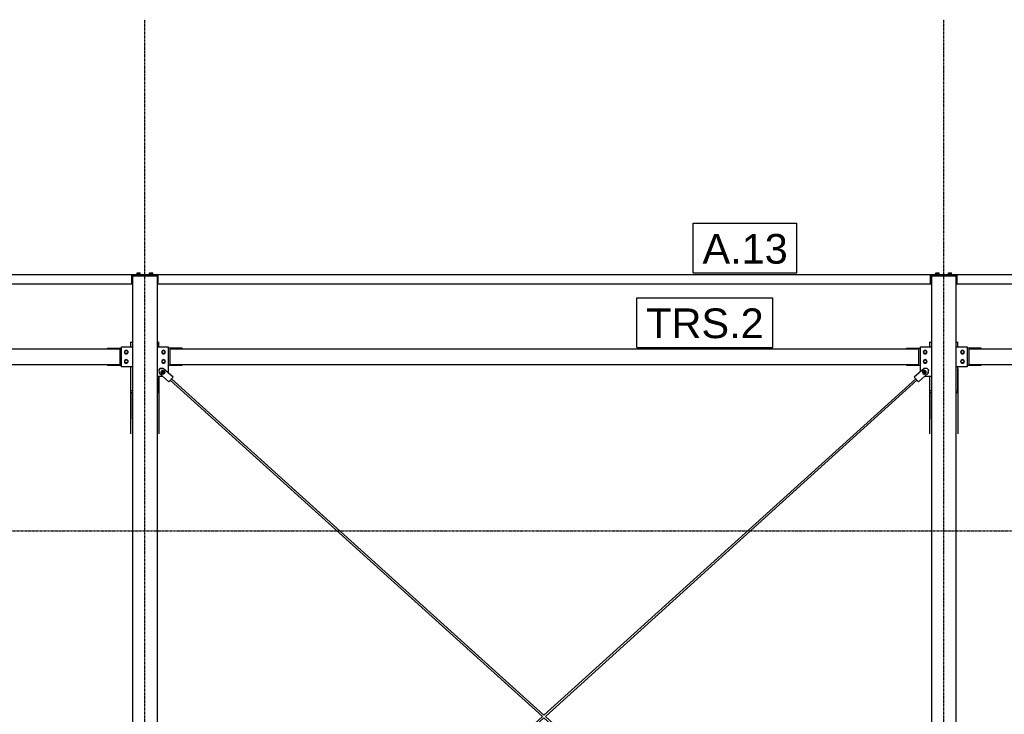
# Model space of a CAD drawing. Header units: millimetres. Extents: x 0 to 75000, y 0 to 29700.
# Tile 15 of 30: x 41654 to 47991, y 11589 to 16059. Entities that reach past the tile are written whole.
import ezdxf

# ---------------------------------------------------------------- set-up
doc = ezdxf.new("R2010")
doc.units = ezdxf.units.MM
doc.linetypes.add('DXK_LINE_DOT3', pattern=[5.9187, 2.979, -0.9799, 0.9799, -0.9799])
for name, color, linetype in [('TS_INNE_OBIEKTY', 7, 'Continuous'), ('TS_LINIE_WIDOCZNE', 7, 'Continuous'), ('TS_OPISY', 7, 'Continuous'), ('TS_OPISY_LINIE', 7, 'Continuous'), ('TS_OPISY_RAMKA', 7, 'Continuous')]:
    doc.layers.add(name, color=color, linetype=linetype)
doc.styles.add('Arial', font='ARIAL.TTF', dxfattribs={"height": 0.2})

# ---------------------------------------------------------------- blocks, each defined once
blk = doc.blocks.new('GridLine-305655500-2191 - 1303')
at = {"layer": 'TS_INNE_OBIEKTY', "color": 4, "linetype": 'DXK_LINE_DOT3'}
blk.add_line((42459.7, 7518.8), (42459.7, 16058.8), dxfattribs=at)
at = {"layer": 'TS_INNE_OBIEKTY', "color": 4, "linetype": 'Continuous'}
for p, q in [((42285.6, 7518.8), (42633.9, 7518.8)), ((42285.6, 7118.8), (42285.6, 7518.8)), ((42633.9, 7118.8), (42633.9, 7518.8)), ((42285.6, 7118.8), (42633.9, 7118.8))]:
    blk.add_line(p, q, dxfattribs=at)
at = {"layer": 'TS_INNE_OBIEKTY', "color": 2, "linetype": 'Continuous', "style": 'Arial'}
blk.add_text('6', height=191, dxfattribs=at).set_placement((42385.6, 7218.8))
blk = doc.blocks.new('Part-305655500-1354 - 1303')
at = {"layer": 'TS_LINIE_WIDOCZNE', "color": 1, "linetype": 'Continuous'}
for p, q in [((42539.8, 14408.8), (42379.8, 14408.8)), ((42379.8, 14408.8), (42379.8, 9268.8)), ((42539.8, 9268.8), (42539.8, 14408.8))]:
    blk.add_line(p, q, dxfattribs=at)
blk = doc.blocks.new('Part-305655500-2068 - 1303')
at = {"layer": 'TS_LINIE_WIDOCZNE', "color": 1, "linetype": 'Continuous'}
for p, q in [((42623.1, 13738.1), (45019.3, 11574.6)), ((42631.2, 13747), (45028.1, 11582.8)), ((45028.1, 11566.6), (47085.7, 9708.8)), ((45037.1, 11574.7), (47103.6, 9708.8)), ((47174.3, 9628.8), (47214.9, 9592.2)), ((47192.2, 9628.8), (47222.9, 9601.1)), ((47214.9, 9592.2), (47216.1, 9593.5)), ((47216.1, 9593.5), (47219, 9596.7)), ((47219, 9596.7), (47221.8, 9599.8)), ((47221.8, 9599.8), (47222.9, 9601.1))]:
    blk.add_line(p, q, dxfattribs=at)
blk = doc.blocks.new('Part-305655500-1383 - 1303')
at = {"layer": 'TS_LINIE_WIDOCZNE', "color": 1, "linetype": 'Continuous'}
for p, q in [((47681.3, 14408.8), (47521.3, 14408.8)), ((47521.3, 14408.8), (47521.3, 9268.8)), ((47681.3, 9268.8), (47681.3, 14408.8))]:
    blk.add_line(p, q, dxfattribs=at)
blk = doc.blocks.new('Part-305655500-1583 - 1303')
at = {"layer": 'TS_LINIE_WIDOCZNE', "color": 1, "linetype": 'Continuous'}
for p, q in [((42369.7, 13982.9), (42369.7, 13985.5)), ((42549.7, 13982.9), (42549.7, 13985.5))]:
    blk.add_line(p, q, dxfattribs=at)
blk = doc.blocks.new('Bolt-305655500-2158 - 1303')
at = {"layer": 'TS_INNE_OBIEKTY', "color": 1, "linetype": 'Continuous'}
for p, q in [((47468.5, 13797.5), (47465.3, 13787)), ((47465.3, 13787), (47472.9, 13779)), ((47468.5, 13797.5), (47479.1, 13800.1)), ((47472.9, 13779), (47483.6, 13781.6)), ((47472.9, 13779), (47473, 13779)), ((47473, 13779), (47483.7, 13781.6)), ((47474.4, 13795.4), (47474.6, 13795.4)), ((47477.2, 13783.7), (47477.4, 13783.7)), ((47486.7, 13792.1), (47479.1, 13800.1)), ((47479.1, 13800.1), (47479.3, 13800.1)), ((47486.8, 13792.1), (47479.3, 13800.1)), ((47483.6, 13781.6), (47486.7, 13792.1)), ((47483.6, 13781.6), (47483.7, 13781.6)), ((47483.7, 13781.6), (47486.8, 13792.1)), ((47486.7, 13792.1), (47486.8, 13792.1))]:
    blk.add_line(p, q, dxfattribs=at)
for centre, radius, start, end in [((47476.1, 13789.6), 12, 163.45598, 343.45598), ((47476.1, 13789.6), 12, 343.45598, 163.45598), ((47475.8, 13789.5), 6, 163.45598, 343.45598), ((47475.8, 13789.5), 6, 343.45598, 163.45598), ((47476.2, 13789.6), 12, 43.46011, 73.4592)]:
    blk.add_arc(centre, radius, start, end, dxfattribs=at)
blk = doc.blocks.new('Bolt-305655500-1617 - 1303')
at = {"layer": 'TS_INNE_OBIEKTY', "color": 1, "linetype": 'Continuous'}
for p, q in [((47629.3, 14421.3), (47653.3, 14421.3)), ((47629.3, 14418.8), (47629.3, 14421.3)), ((47630.9, 14421.3), (47630.9, 14429.3)), ((47630.9, 14429.3), (47651.7, 14429.3)), ((47636.1, 14421.3), (47636.1, 14429.3)), ((47646.5, 14421.3), (47646.5, 14429.3)), ((47651.7, 14421.3), (47651.7, 14429.3)), ((47653.3, 14418.8), (47653.3, 14421.3))]:
    blk.add_line(p, q, dxfattribs=at)
blk = doc.blocks.new('Part-305655500-1615 - 1303')
at = {"layer": 'TS_LINIE_WIDOCZNE', "color": 1, "linetype": 'Continuous'}
for p, q in [((47521.3, 14408.8), (47521.3, 14414.8)), ((47596.3, 14414.8), (47606.3, 14414.8)), ((47681.3, 14408.8), (47681.3, 14414.8))]:
    blk.add_line(p, q, dxfattribs=at)
blk = doc.blocks.new('GridLine-305655500-2190 - 1303')
at = {"layer": 'TS_INNE_OBIEKTY', "color": 4, "linetype": 'DXK_LINE_DOT3'}
blk.add_line((47601.2, 7518.8), (47601.2, 16058.8), dxfattribs=at)
at = {"layer": 'TS_INNE_OBIEKTY', "color": 4, "linetype": 'Continuous'}
for p, q in [((47427.1, 7518.8), (47775.4, 7518.8)), ((47427.1, 7118.8), (47427.1, 7518.8)), ((47775.4, 7118.8), (47775.4, 7518.8)), ((47427.1, 7118.8), (47775.4, 7118.8))]:
    blk.add_line(p, q, dxfattribs=at)
at = {"layer": 'TS_INNE_OBIEKTY', "color": 2, "linetype": 'Continuous', "style": 'Arial'}
blk.add_text('5', height=191, dxfattribs=at).set_placement((47527.1, 7218.8))
blk = doc.blocks.new('Bolt-305655500-1611 - 1303')
at = {"layer": 'TS_INNE_OBIEKTY', "color": 1, "linetype": 'Continuous'}
for p, q in [((42407.8, 14421.3), (42431.8, 14421.3)), ((42407.8, 14418.8), (42407.8, 14421.3)), ((42409.4, 14421.3), (42409.4, 14429.3)), ((42409.4, 14429.3), (42430.2, 14429.3)), ((42414.6, 14421.3), (42414.6, 14429.3)), ((42425, 14421.3), (42425, 14429.3)), ((42430.2, 14421.3), (42430.2, 14429.3)), ((42431.8, 14418.8), (42431.8, 14421.3))]:
    blk.add_line(p, q, dxfattribs=at)
blk = doc.blocks.new('GridLine-305655500-2196 - 1303')
at = {"layer": 'TS_INNE_OBIEKTY', "color": 4, "linetype": 'DXK_LINE_DOT3'}
blk.add_line((35108.3, 14418.8), (68636.2, 14418.8), dxfattribs=at)
blk = doc.blocks.new('Part-305655500-1639 - 1303')
at = {"layer": 'TS_LINIE_WIDOCZNE', "color": 1, "linetype": 'Continuous'}
for p, q in [((42299.8, 13939.6), (37413.2, 13939.6)), ((37413.2, 13939.6), (37413.2, 13839.6)), ((42299.8, 13839.6), (42299.8, 13939.6)), ((37413.2, 13839.6), (42299.8, 13839.6))]:
    blk.add_line(p, q, dxfattribs=at)
blk = doc.blocks.new('Part-305655500-1635 - 1303')
at = {"layer": 'TS_LINIE_WIDOCZNE', "color": 1, "linetype": 'Continuous'}
for p, q in [((53334.8, 13939.6), (47761.3, 13939.6)), ((47761.3, 13939.6), (47761.3, 13839.6)), ((53334.8, 13839.6), (53334.8, 13939.6)), ((47761.3, 13839.6), (51596.3, 13839.6)), ((51746.3, 13839.6), (53334.8, 13839.6))]:
    blk.add_line(p, q, dxfattribs=at)
blk = doc.blocks.new('Part-305655500-1529 - 1303')
at = {"layer": 'TS_LINIE_WIDOCZNE', "color": 1, "linetype": 'Continuous'}
for p, q in [((37193.2, 14414.8), (37193.2, 14418.8)), ((37193.2, 14418.8), (42454.8, 14418.8)), ((37193.2, 14408.8), (37193.2, 14414.8)), ((37193.2, 14414.8), (37338.2, 14414.8)), ((37338.2, 14358.8), (37338.2, 14418.8)), ((42374.8, 14358.8), (42374.8, 14418.8)), ((42374.8, 14414.8), (42454.8, 14414.8)), ((42454.8, 14414.8), (42454.8, 14418.8)), ((37338.2, 14358.8), (42379.8, 14358.8))]:
    blk.add_line(p, q, dxfattribs=at)
blk = doc.blocks.new('Part-305655500-1530 - 1303')
at = {"layer": 'TS_LINIE_WIDOCZNE', "color": 1, "linetype": 'Continuous'}
for p, q in [((42464.8, 14414.8), (42464.8, 14418.8)), ((42464.8, 14418.8), (47596.3, 14418.8)), ((42464.8, 14414.8), (42544.8, 14414.8)), ((42544.8, 14358.8), (42544.8, 14418.8)), ((47516.3, 14358.8), (47516.3, 14418.8)), ((47596.3, 14414.8), (47516.3, 14414.8)), ((47596.3, 14418.8), (47596.3, 14414.8)), ((42539.8, 14358.8), (47521.3, 14358.8))]:
    blk.add_line(p, q, dxfattribs=at)
blk = doc.blocks.new('Part-305655500-1531 - 1303')
at = {"layer": 'TS_LINIE_WIDOCZNE', "color": 1, "linetype": 'Continuous'}
for p, q in [((47606.3, 14414.8), (47606.3, 14418.8)), ((47606.3, 14418.8), (53489.8, 14418.8)), ((47606.3, 14414.8), (47686.3, 14414.8)), ((47686.3, 14358.8), (47686.3, 14418.8)), ((53409.8, 14358.8), (53409.8, 14418.8)), ((53489.8, 14414.8), (53409.8, 14414.8)), ((53489.8, 14418.8), (53489.8, 14414.8)), ((47681.3, 14358.8), (53414.8, 14358.8))]:
    blk.add_line(p, q, dxfattribs=at)
blk = doc.blocks.new('Part-305655500-1582 - 1303')
at = {"layer": 'TS_LINIE_WIDOCZNE', "color": 1, "linetype": 'Continuous'}
for p, q in [((47511.2, 13982.9), (47511.2, 13985.5)), ((47691.2, 13982.9), (47691.2, 13985.5))]:
    blk.add_line(p, q, dxfattribs=at)
blk = doc.blocks.new('Part-305655500-1610 - 1303')
at = {"layer": 'TS_LINIE_WIDOCZNE', "color": 1, "linetype": 'Continuous'}
for p, q in [((42379.8, 14408.8), (42379.8, 14414.8)), ((42454.8, 14414.8), (42464.8, 14414.8)), ((42539.8, 14408.8), (42539.8, 14414.8))]:
    blk.add_line(p, q, dxfattribs=at)
blk = doc.blocks.new('Bolt-305655500-1612 - 1303')
at = {"layer": 'TS_INNE_OBIEKTY', "color": 1, "linetype": 'Continuous'}
for p, q in [((42487.8, 14421.3), (42511.8, 14421.3)), ((42487.8, 14418.8), (42487.8, 14421.3)), ((42489.4, 14421.3), (42489.4, 14429.3)), ((42489.4, 14429.3), (42510.2, 14429.3)), ((42494.6, 14421.3), (42494.6, 14429.3)), ((42505, 14421.3), (42505, 14429.3)), ((42510.2, 14421.3), (42510.2, 14429.3)), ((42511.8, 14418.8), (42511.8, 14421.3))]:
    blk.add_line(p, q, dxfattribs=at)
blk = doc.blocks.new('Bolt-305655500-1616 - 1303')
at = {"layer": 'TS_INNE_OBIEKTY', "color": 1, "linetype": 'Continuous'}
for p, q in [((47549.3, 14421.3), (47573.3, 14421.3)), ((47549.3, 14418.8), (47549.3, 14421.3)), ((47550.9, 14421.3), (47550.9, 14429.3)), ((47550.9, 14429.3), (47571.7, 14429.3)), ((47556.1, 14421.3), (47556.1, 14429.3)), ((47566.5, 14421.3), (47566.5, 14429.3)), ((47571.7, 14421.3), (47571.7, 14429.3)), ((47573.3, 14418.8), (47573.3, 14421.3))]:
    blk.add_line(p, q, dxfattribs=at)
blk = doc.blocks.new('Part-305655500-1634 - 1303')
at = {"layer": 'TS_LINIE_WIDOCZNE', "color": 1, "linetype": 'Continuous'}
for p, q in [((47441.3, 13939.6), (42619.8, 13939.6)), ((42619.8, 13939.6), (42619.8, 13839.6)), ((47441.3, 13839.6), (47441.3, 13939.6)), ((42619.8, 13839.6), (47441.3, 13839.6))]:
    blk.add_line(p, q, dxfattribs=at)
blk = doc.blocks.new('Part-305655500-2069 - 1303')
at = {"layer": 'TS_LINIE_WIDOCZNE', "color": 1, "linetype": 'Continuous'}
for p, q in [((45028.1, 11582.8), (47420.3, 13747)), ((45037, 11574.6), (47428.3, 13738.1)), ((42956.7, 9708.8), (45019.2, 11574.7)), ((42974.6, 9708.8), (45028.1, 11566.6)), ((42837.9, 9601.4), (42868.3, 9628.8)), ((42837.9, 9601.4), (42839, 9600.1)), ((42839, 9600.1), (42841.8, 9596.9)), ((42841.8, 9596.9), (42844.7, 9593.8)), ((42844.7, 9593.8), (42846, 9592.5)), ((42846, 9592.5), (42886.2, 9628.8))]:
    blk.add_line(p, q, dxfattribs=at)
blk = doc.blocks.new('Part-305655500-1801 - 1303')
at = {"layer": 'TS_LINIE_WIDOCZNE', "color": 1, "linetype": 'Continuous'}
for p, q in [((42549.7, 13764.6), (42549.7, 13393.5)), ((42549.7, 13692.6), (42549.7, 13692.6)), ((42369.7, 13393.5), (42369.7, 13660.3)), ((42549.7, 13678), (42549.7, 13678))]:
    blk.add_line(p, q, dxfattribs=at)
blk = doc.blocks.new('Part-305655500-2154 - 1303')
at = {"layer": 'TS_LINIE_WIDOCZNE', "color": 1, "linetype": 'Continuous'}
for p, q in [((42556.3, 13813.4), (42577.5, 13814.5)), ((42577.5, 13814.5), (42556.4, 13813.4)), ((42640.6, 13757.5), (42577.5, 13814.5)), ((42556.3, 13813.4), (42549.6, 13806)), ((42549.6, 13806), (42549.7, 13806)), ((42549.6, 13806), (42550.7, 13784.8)), ((42556.4, 13813.4), (42549.7, 13806)), ((42549.7, 13806), (42550.7, 13784.8)), ((42613.8, 13727.8), (42550.7, 13784.8)), ((42550.7, 13784.8), (42550.7, 13784.8)), ((42550.7, 13784.8), (42613.7, 13727.8)), ((42640.6, 13757.5), (42613.8, 13727.8)), ((42613.8, 13727.8), (42613.7, 13727.8))]:
    blk.add_line(p, q, dxfattribs=at)
blk = doc.blocks.new('Part-305655500-1899 - 1303')
at = {"layer": 'TS_LINIE_WIDOCZNE', "color": 1, "linetype": 'Continuous'}
for p, q in [((47511.2, 13982.9), (47521.3, 13982.9)), ((47511.2, 13954.6), (47511.2, 13982.9)), ((47681.3, 13982.9), (47691.2, 13982.9)), ((47691.2, 13954.6), (47691.2, 13982.9)), ((47691.2, 13672.3), (47691.2, 13824.6)), ((47511.2, 13672.3), (47511.2, 13764.6)), ((47511.2, 13672.3), (47521.3, 13672.3)), ((47681.3, 13672.3), (47691.2, 13672.3))]:
    blk.add_line(p, q, dxfattribs=at)
blk = doc.blocks.new('Part-305655500-1900 - 1303')
at = {"layer": 'TS_LINIE_WIDOCZNE', "color": 1, "linetype": 'Continuous'}
for p, q in [((47521.2, 13631.3), (47521.2, 13640.3)), ((47521.2, 13640.3), (47521.3, 13640.3)), ((47521.2, 13631.3), (47521.3, 13631.3)), ((47521.2, 13488.3), (47521.2, 13497.3)), ((47521.2, 13497.3), (47521.3, 13497.3)), ((47521.3, 13488.3), (47521.2, 13488.3))]:
    blk.add_line(p, q, dxfattribs=at)
blk = doc.blocks.new('Part-305655500-1902 - 1303')
at = {"layer": 'TS_LINIE_WIDOCZNE', "color": 1, "linetype": 'Continuous'}
for p, q in [((47521.2, 13497.3), (47521.2, 13630.8)), ((47521.2, 13630.8), (47521.3, 13630.8))]:
    blk.add_line(p, q, dxfattribs=at)
blk = doc.blocks.new('Part-305655500-1920 - 1303')
at = {"layer": 'TS_LINIE_WIDOCZNE', "color": 1, "linetype": 'Continuous'}
blk.add_line((47521.2, 13640.3), (47521.2, 13660.3), dxfattribs=at)
blk = doc.blocks.new('Part-305655500-1921 - 1303')
at = {"layer": 'TS_LINIE_WIDOCZNE', "color": 1, "linetype": 'Continuous'}
for p, q in [((47511.2, 13660.3), (47511.2, 13672.3)), ((47511.2, 13660.3), (47521.3, 13660.3)), ((47681.3, 13660.3), (47691.2, 13660.3)), ((47691.2, 13660.3), (47691.2, 13672.3))]:
    blk.add_line(p, q, dxfattribs=at)
blk = doc.blocks.new('Part-305655500-1931 - 1303')
at = {"layer": 'TS_LINIE_WIDOCZNE', "color": 1, "linetype": 'Continuous'}
for p, q in [((42369.7, 13982.9), (42379.8, 13982.9)), ((42369.7, 13954.6), (42369.7, 13982.9)), ((42539.8, 13982.9), (42549.7, 13982.9)), ((42549.7, 13954.6), (42549.7, 13982.9)), ((42369.7, 13672.3), (42369.7, 13824.6)), ((42549.7, 13672.3), (42549.7, 13764.6)), ((42369.7, 13672.3), (42379.8, 13672.3)), ((42539.8, 13672.3), (42549.7, 13672.3))]:
    blk.add_line(p, q, dxfattribs=at)
blk = doc.blocks.new('Part-305655500-1932 - 1303')
at = {"layer": 'TS_LINIE_WIDOCZNE', "color": 1, "linetype": 'Continuous'}
for p, q in [((42379.7, 13631.3), (42379.7, 13640.3)), ((42379.7, 13640.3), (42379.8, 13640.3)), ((42379.7, 13631.3), (42379.8, 13631.3)), ((42379.7, 13488.3), (42379.7, 13497.3)), ((42379.7, 13497.3), (42379.8, 13497.3)), ((42379.8, 13488.3), (42379.7, 13488.3))]:
    blk.add_line(p, q, dxfattribs=at)
blk = doc.blocks.new('Part-305655500-1934 - 1303')
at = {"layer": 'TS_LINIE_WIDOCZNE', "color": 1, "linetype": 'Continuous'}
for p, q in [((42379.7, 13497.3), (42379.7, 13630.8)), ((42379.7, 13630.8), (42379.8, 13630.8))]:
    blk.add_line(p, q, dxfattribs=at)
blk = doc.blocks.new('Part-305655500-1952 - 1303')
at = {"layer": 'TS_LINIE_WIDOCZNE', "color": 1, "linetype": 'Continuous'}
blk.add_line((42379.7, 13640.3), (42379.7, 13660.3), dxfattribs=at)
blk = doc.blocks.new('Part-305655500-1953 - 1303')
at = {"layer": 'TS_LINIE_WIDOCZNE', "color": 1, "linetype": 'Continuous'}
for p, q in [((42369.7, 13660.3), (42369.7, 13672.3)), ((42369.7, 13660.3), (42379.8, 13660.3)), ((42539.8, 13660.3), (42549.7, 13660.3)), ((42549.7, 13660.3), (42549.7, 13672.3))]:
    blk.add_line(p, q, dxfattribs=at)
blk = doc.blocks.new('Bolt-305655500-2155 - 1303')
at = {"layer": 'TS_INNE_OBIEKTY', "color": 1, "linetype": 'Continuous'}
for p, q in [((42563.5, 13791.9), (42566.2, 13797.5)), ((42566.2, 13797.5), (42563.5, 13791.9)), ((42564, 13785.7), (42563.5, 13791.9)), ((42563.5, 13791.9), (42564, 13785.7)), ((42567.5, 13780.5), (42564, 13785.7)), ((42564, 13785.7), (42567.5, 13780.5)), ((42571.7, 13800), (42564.6, 13791.7)), ((42564.7, 13791.7), (42564.6, 13791.7)), ((42564.6, 13791.7), (42568.2, 13781.3)), ((42571.9, 13800), (42564.7, 13791.7)), ((42568.3, 13781.4), (42564.7, 13791.7)), ((42566.2, 13797.5), (42571.4, 13801)), ((42573.1, 13777.8), (42567.5, 13780.5)), ((42567.5, 13780.5), (42573.1, 13777.8)), ((42568.3, 13781.4), (42568.2, 13781.3)), ((42568.2, 13781.3), (42578.9, 13779.3)), ((42579.1, 13779.3), (42568.3, 13781.4)), ((42569.8, 13790.8), (42571.2, 13793.6)), ((42570.1, 13787.7), (42569.8, 13790.8)), ((42571.8, 13785.2), (42570.1, 13787.7)), ((42571.2, 13793.6), (42573.8, 13795.4)), ((42571.4, 13801), (42577.6, 13801.4)), ((42571.7, 13800), (42571.9, 13800)), ((42574.6, 13783.8), (42571.8, 13785.2)), ((42582.7, 13798), (42571.9, 13800)), ((42579.3, 13778.3), (42573.1, 13777.8)), ((42573.5, 13795.3), (42573.8, 13795.4)), ((42573.8, 13795.4), (42576.9, 13795.6)), ((42577.7, 13784.1), (42574.6, 13783.8)), ((42576.9, 13795.6), (42579.7, 13794.3)), ((42577.5, 13784), (42577.7, 13784.1)), ((42577.6, 13801.4), (42583.2, 13798.7)), ((42580.3, 13785.8), (42577.7, 13784.1)), ((42579.1, 13779.3), (42578.9, 13779.3)), ((42586.3, 13787.6), (42579.1, 13779.3)), ((42584.4, 13781.8), (42579.3, 13778.3)), ((42579.7, 13794.3), (42581.4, 13791.7)), ((42581.6, 13788.6), (42580.3, 13785.8)), ((42581.4, 13791.7), (42581.6, 13788.6)), ((42586.3, 13787.6), (42582.7, 13798)), ((42583.2, 13798.7), (42586.7, 13793.6)), ((42587.1, 13787.4), (42584.4, 13781.8)), ((42586.7, 13793.6), (42587.1, 13787.4))]:
    blk.add_line(p, q, dxfattribs=at)
blk = doc.blocks.new('Part-305655500-1990 - 1303')
at = {"layer": 'TS_LINIE_WIDOCZNE', "color": 1, "linetype": 'Continuous'}
for p, q in [((47681.3, 13954.6), (47751.3, 13954.6)), ((47751.3, 13954.6), (47751.3, 13824.6)), ((47751.3, 13824.6), (47681.3, 13824.6))]:
    blk.add_line(p, q, dxfattribs=at)
blk = doc.blocks.new('Part-305655500-1991 - 1303')
at = {"layer": 'TS_LINIE_WIDOCZNE', "color": 1, "linetype": 'Continuous'}
for p, q in [((47841.3, 13944.6), (47751.3, 13944.6)), ((47841.3, 13939.6), (47841.3, 13944.6)), ((47751.3, 13834.6), (47841.3, 13834.6)), ((47841.3, 13834.6), (47841.3, 13839.6))]:
    blk.add_line(p, q, dxfattribs=at)
blk = doc.blocks.new('Bolt-305655500-1992 - 1303')
at = {"layer": 'TS_INNE_OBIEKTY', "color": 1, "linetype": 'Continuous'}
for p, q in [((47712.3, 13924.8), (47721.3, 13930)), ((47712.3, 13914.4), (47712.3, 13924.8)), ((47721.3, 13909.2), (47712.3, 13914.4)), ((47721.3, 13930), (47730.3, 13924.8)), ((47730.3, 13914.4), (47721.3, 13909.2)), ((47730.3, 13924.8), (47730.3, 13914.4)), ((47712.3, 13864.8), (47721.3, 13870)), ((47712.3, 13854.4), (47712.3, 13864.8)), ((47721.3, 13849.2), (47712.3, 13854.4)), ((47721.3, 13870), (47730.3, 13864.8)), ((47730.3, 13854.4), (47721.3, 13849.2)), ((47730.3, 13864.8), (47730.3, 13854.4))]:
    blk.add_line(p, q, dxfattribs=at)
for centre, start, end in [((47721.3, 13919.6), 90, 270), ((47721.3, 13919.6), 270, 90), ((47721.3, 13859.6), 90, 270), ((47721.3, 13859.6), 270, 90)]:
    blk.add_arc(centre, 12, start, end, dxfattribs=at)
blk = doc.blocks.new('Part-305655500-1993 - 1303')
at = {"layer": 'TS_LINIE_WIDOCZNE', "color": 1, "linetype": 'Continuous'}
for p, q in [((47451.3, 13794.1), (47451.3, 13954.6)), ((47451.3, 13954.6), (47521.3, 13954.6)), ((47478.4, 13764.6), (47521.3, 13764.6))]:
    blk.add_line(p, q, dxfattribs=at)
blk = doc.blocks.new('Part-305655500-1994 - 1303')
at = {"layer": 'TS_LINIE_WIDOCZNE', "color": 1, "linetype": 'Continuous'}
for p, q in [((47361.3, 13939.6), (47361.3, 13944.6)), ((47361.3, 13944.6), (47451.3, 13944.6)), ((47361.3, 13834.6), (47361.3, 13839.6)), ((47361.3, 13834.6), (47451.3, 13834.6))]:
    blk.add_line(p, q, dxfattribs=at)
blk = doc.blocks.new('Bolt-305655500-1995 - 1303')
at = {"layer": 'TS_INNE_OBIEKTY', "color": 1, "linetype": 'Continuous'}
for p, q in [((47472.3, 13924.8), (47481.3, 13930)), ((47472.3, 13914.4), (47472.3, 13924.8)), ((47481.3, 13909.2), (47472.3, 13914.4)), ((47481.3, 13930), (47490.3, 13924.8)), ((47490.3, 13914.4), (47481.3, 13909.2)), ((47490.3, 13924.8), (47490.3, 13914.4)), ((47472.3, 13864.8), (47481.3, 13870)), ((47472.3, 13854.4), (47472.3, 13864.8)), ((47481.3, 13849.2), (47472.3, 13854.4)), ((47481.3, 13870), (47490.3, 13864.8)), ((47490.3, 13854.4), (47481.3, 13849.2)), ((47490.3, 13864.8), (47490.3, 13854.4))]:
    blk.add_line(p, q, dxfattribs=at)
for centre, start, end in [((47481.3, 13919.6), 90, 270), ((47481.3, 13919.6), 270, 90), ((47481.3, 13859.6), 90, 270), ((47481.3, 13859.6), 270, 90)]:
    blk.add_arc(centre, 12, start, end, dxfattribs=at)
blk = doc.blocks.new('Part-305655500-1996 - 1303')
at = {"layer": 'TS_LINIE_WIDOCZNE', "color": 1, "linetype": 'Continuous'}
for p, q in [((42539.8, 13954.6), (42609.8, 13954.6)), ((42609.8, 13954.6), (42609.8, 13785.3)), ((42539.8, 13764.6), (42573.1, 13764.6))]:
    blk.add_line(p, q, dxfattribs=at)
blk = doc.blocks.new('Part-305655500-1997 - 1303')
at = {"layer": 'TS_LINIE_WIDOCZNE', "color": 1, "linetype": 'Continuous'}
for p, q in [((42699.8, 13944.6), (42609.8, 13944.6)), ((42699.8, 13939.6), (42699.8, 13944.6)), ((42609.8, 13834.6), (42699.8, 13834.6)), ((42699.8, 13834.6), (42699.8, 13839.6))]:
    blk.add_line(p, q, dxfattribs=at)
blk = doc.blocks.new('Bolt-305655500-1998 - 1303')
at = {"layer": 'TS_INNE_OBIEKTY', "color": 1, "linetype": 'Continuous'}
for p, q in [((42570.8, 13924.8), (42579.8, 13930)), ((42570.8, 13914.4), (42570.8, 13924.8)), ((42579.8, 13909.2), (42570.8, 13914.4)), ((42579.8, 13930), (42588.8, 13924.8)), ((42588.8, 13914.4), (42579.8, 13909.2)), ((42588.8, 13924.8), (42588.8, 13914.4)), ((42570.8, 13864.8), (42579.8, 13870)), ((42570.8, 13854.4), (42570.8, 13864.8)), ((42579.8, 13849.2), (42570.8, 13854.4)), ((42579.8, 13870), (42588.8, 13864.8)), ((42588.8, 13854.4), (42579.8, 13849.2)), ((42588.8, 13864.8), (42588.8, 13854.4))]:
    blk.add_line(p, q, dxfattribs=at)
for centre, start, end in [((42579.8, 13919.6), 90, 270), ((42579.8, 13919.6), 270, 90), ((42579.8, 13859.6), 90, 270), ((42579.8, 13859.6), 270, 90)]:
    blk.add_arc(centre, 12, start, end, dxfattribs=at)
blk = doc.blocks.new('Part-305655500-1999 - 1303')
at = {"layer": 'TS_LINIE_WIDOCZNE', "color": 1, "linetype": 'Continuous'}
for p, q in [((42309.8, 13824.6), (42309.8, 13954.6)), ((42309.8, 13954.6), (42379.8, 13954.6)), ((42379.8, 13824.6), (42309.8, 13824.6))]:
    blk.add_line(p, q, dxfattribs=at)
blk = doc.blocks.new('Part-305655500-2000 - 1303')
at = {"layer": 'TS_LINIE_WIDOCZNE', "color": 1, "linetype": 'Continuous'}
for p, q in [((42219.8, 13939.6), (42219.8, 13944.6)), ((42219.8, 13944.6), (42309.8, 13944.6)), ((42219.8, 13834.6), (42219.8, 13839.6)), ((42219.8, 13834.6), (42309.8, 13834.6))]:
    blk.add_line(p, q, dxfattribs=at)
blk = doc.blocks.new('Bolt-305655500-2001 - 1303')
at = {"layer": 'TS_INNE_OBIEKTY', "color": 1, "linetype": 'Continuous'}
for p, q in [((42330.8, 13924.8), (42339.8, 13930)), ((42330.8, 13914.4), (42330.8, 13924.8)), ((42339.8, 13909.2), (42330.8, 13914.4)), ((42339.8, 13930), (42348.8, 13924.8)), ((42348.8, 13914.4), (42339.8, 13909.2)), ((42348.8, 13924.8), (42348.8, 13914.4)), ((42330.8, 13864.8), (42339.8, 13870)), ((42330.8, 13854.4), (42330.8, 13864.8)), ((42339.8, 13849.2), (42330.8, 13854.4)), ((42339.8, 13870), (42348.8, 13864.8)), ((42348.8, 13854.4), (42339.8, 13849.2)), ((42348.8, 13864.8), (42348.8, 13854.4))]:
    blk.add_line(p, q, dxfattribs=at)
for centre, start, end in [((42339.8, 13919.6), 90, 270), ((42339.8, 13919.6), 270, 90), ((42339.8, 13859.6), 90, 270), ((42339.8, 13859.6), 270, 90)]:
    blk.add_arc(centre, 12, start, end, dxfattribs=at)
blk = doc.blocks.new('GridLine-305655500-2195 - 1303')
at = {"layer": 'TS_INNE_OBIEKTY', "color": 4, "linetype": 'DXK_LINE_DOT3'}
blk.add_line((35108.3, 12768.8), (68636.2, 12768.8), dxfattribs=at)
blk = doc.blocks.new('Part-305655500-2109 - 1303')
at = {"layer": 'TS_LINIE_WIDOCZNE', "color": 1, "linetype": 'Continuous'}
for p, q in [((47691.2, 13811.8), (47691.2, 13811.8)), ((47691.2, 13811.8), (47691.2, 13393.5)), ((47691.2, 13811.6), (47691.2, 13811.6)), ((47691.2, 13692.6), (47691.2, 13692.6)), ((47511.2, 13393.5), (47511.2, 13660.3)), ((47691.2, 13678), (47691.2, 13678))]:
    blk.add_line(p, q, dxfattribs=at)
blk = doc.blocks.new('Part-305655500-2157 - 1303')
at = {"layer": 'TS_LINIE_WIDOCZNE', "color": 1, "linetype": 'Continuous'}
for p, q in [((47473.8, 13814.5), (47410.8, 13757.5)), ((47495, 13813.4), (47473.8, 13814.5)), ((47410.8, 13757.5), (47437.6, 13727.8)), ((47437.6, 13727.8), (47500.7, 13784.8)), ((47437.7, 13727.8), (47500.8, 13784.8)), ((47501.7, 13806), (47495, 13813.4)), ((47495, 13813.4), (47495.1, 13813.4)), ((47501.8, 13806), (47495.1, 13813.4)), ((47501.7, 13806), (47500.7, 13784.8)), ((47500.7, 13784.8), (47500.8, 13784.8)), ((47500.8, 13784.8), (47501.8, 13806)), ((47501.7, 13806), (47501.8, 13806)), ((47437.6, 13727.8), (47437.7, 13727.8))]:
    blk.add_line(p, q, dxfattribs=at)
blk = doc.blocks.new('Mark-305655500-10737 - 1303')
at = {"layer": 'TS_OPISY_RAMKA', "linetype": 'Continuous'}
for p, q in [((45988.1, 14748.8), (46656.3, 14748.8)), ((45988.1, 14428.8), (45988.1, 14748.8)), ((46656.3, 14428.8), (46656.3, 14748.8)), ((45988.1, 14428.8), (46656.3, 14428.8))]:
    blk.add_line(p, q, dxfattribs=at)
blk.add_wipeout([(46596.3, 14488.8), (46596.3, 14688.8), (46048.1, 14688.8), (46048.1, 14488.8)]).dxf.layer = 'TS_OPISY_LINIE'
blk.add_wipeout([(46596.3, 14488.8), (46596.3, 14688.8), (46048.1, 14688.8), (46048.1, 14488.8)]).dxf.layer = 'TS_OPISY_LINIE'
at = {"layer": 'TS_OPISY', "style": 'Arial'}
blk.add_text('A.13', height=191.02, dxfattribs=at).set_placement((46048.1, 14488.8))
blk = doc.blocks.new('Mark-305655500-10748 - 1303')
at = {"layer": 'TS_OPISY_RAMKA', "linetype": 'Continuous'}
for p, q in [((45625.9, 14269.6), (46501.3, 14269.6)), ((45625.9, 13949.6), (45625.9, 14269.6)), ((46501.3, 13949.6), (46501.3, 14269.6)), ((45625.9, 13949.6), (46501.3, 13949.6))]:
    blk.add_line(p, q, dxfattribs=at)
blk.add_wipeout([(46441.3, 14009.6), (46441.3, 14209.6), (45685.9, 14209.6), (45685.9, 14009.6)]).dxf.layer = 'TS_OPISY_LINIE'
blk.add_wipeout([(46441.3, 14009.6), (46441.3, 14209.6), (45685.9, 14209.6), (45685.9, 14009.6)]).dxf.layer = 'TS_OPISY_LINIE'
at = {"layer": 'TS_OPISY', "style": 'Arial'}
blk.add_text('TRS.2', height=191.02, dxfattribs=at).set_placement((45685.9, 14009.6))

msp = doc.modelspace()

# ---------------------------------------------------------------- block references
for name in ['GridLine-305655500-2191 - 1303', 'GridLine-305655500-2190 - 1303', 'GridLine-305655500-2196 - 1303', 'Part-305655500-1529 - 1303', 'Part-305655500-1610 - 1303', 'Part-305655500-1354 - 1303', 'Bolt-305655500-1611 - 1303', 'Part-305655500-1530 - 1303', 'Bolt-305655500-1612 - 1303', 'Part-305655500-1615 - 1303', 'Part-305655500-1383 - 1303', 'Bolt-305655500-1616 - 1303', 'Part-305655500-1531 - 1303', 'Bolt-305655500-1617 - 1303', 'Part-305655500-2000 - 1303', 'Part-305655500-1999 - 1303', 'Part-305655500-1583 - 1303', 'Part-305655500-1931 - 1303', 'Part-305655500-1996 - 1303', 'Part-305655500-1997 - 1303', 'Part-305655500-1994 - 1303', 'Part-305655500-1993 - 1303', 'Part-305655500-1582 - 1303', 'Part-305655500-1899 - 1303', 'Part-305655500-1990 - 1303', 'Part-305655500-1991 - 1303', 'Part-305655500-1639 - 1303', 'Bolt-305655500-2001 - 1303', 'Bolt-305655500-1998 - 1303', 'Part-305655500-1634 - 1303', 'Bolt-305655500-1995 - 1303', 'Bolt-305655500-1992 - 1303', 'Part-305655500-1635 - 1303', 'Part-305655500-2154 - 1303', 'Part-305655500-2157 - 1303', 'Part-305655500-1801 - 1303', 'Bolt-305655500-2155 - 1303', 'Bolt-305655500-2158 - 1303', 'Part-305655500-2109 - 1303', 'Part-305655500-2068 - 1303', 'Part-305655500-2069 - 1303', 'Part-305655500-1953 - 1303', 'Part-305655500-1952 - 1303', 'Part-305655500-1932 - 1303', 'Part-305655500-1934 - 1303', 'Part-305655500-1921 - 1303', 'Part-305655500-1920 - 1303', 'Part-305655500-1900 - 1303', 'Part-305655500-1902 - 1303', 'GridLine-305655500-2195 - 1303']:
    msp.add_blockref(name, (0, 0))

# ---------------------------------------------------------------- next in the draw order: block references
for name in ['Mark-305655500-10737 - 1303', 'Mark-305655500-10748 - 1303']:
    msp.add_blockref(name, (0, 0))

doc.saveas('drawing.dxf')
